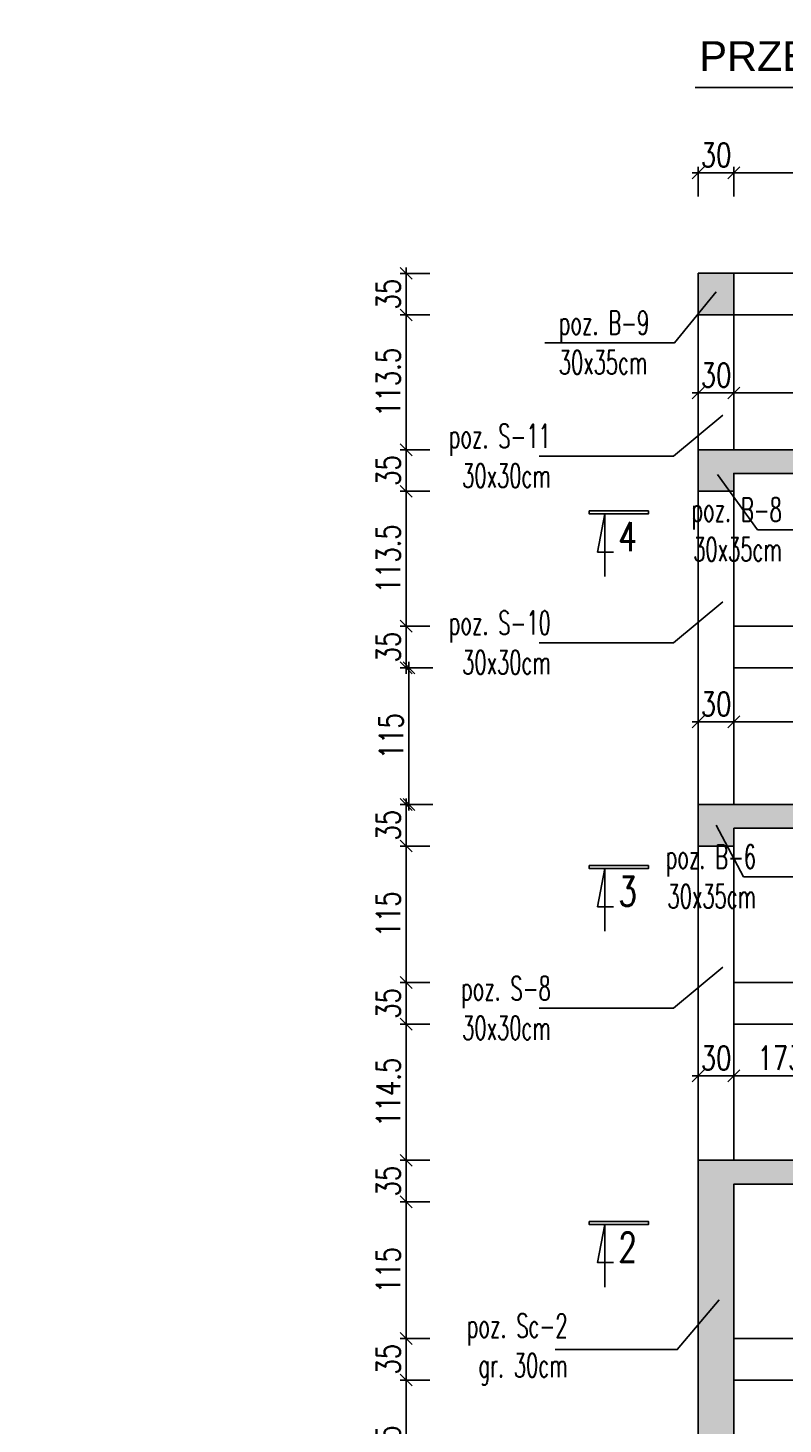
# Model space of a CAD drawing. Header units: millimetres. Extents: x -303 to 588072, y -379 to 357555.
# Tile 18 of 88: x 537445 to 538080, y 336447 to 337623. Entities that reach past the tile are written whole.
import ezdxf

# ---------------------------------------------------------------- set-up
doc = ezdxf.new("R2010")
doc.units = ezdxf.units.MM
doc.header["$LTSCALE"] = 0.15
doc.header["$MEASUREMENT"] = 0
doc.header["$PDSIZE"] = -5
for name, color, linetype in [('1', 2, 'Continuous'), ('3', 4, 'Continuous'), ('RFD_1', 2, 'Continuous'), ('RFD_3', 4, 'Continuous'), ('RFD_5', 8, 'Continuous'), ('RFD_5 @ 10', 8, 'Continuous')]:
    doc.layers.add(name, color=color, linetype=linetype)
doc.styles.add('ARIAL', font='arial.ttf')
doc.styles.get("Standard").update_dxf_attribs({"font": 'simplex.shx', "width": 0.75})
doc.styles.add('txt3', font='simplex.shx', dxfattribs={"width": 0.75, "height": 20})
doc.dimstyles.new('opis 1.1', dxfattribs={"dimscale": 0, "dimtxt": 2, "dimasz": 1, "dimexe": 0.5, "dimexo": 1, "dimgap": 0, "dimtad": 0, "dimdec": 1, "dimrnd": 0.5, "dimdsep": 46, "dimtxsty": 'Standard', "dimblk1": 'OBLIQUE', "dimblk2": 'OBLIQUE', "dimsah": 1, "dimcen": 1, "dimdle": 0.5, "dimclrd": 256, "dimclre": 256, "dimclrt": 4, "dimadec": 0, "dimazin": 2, "dimtm": 1e-09, "dimtfac": 0.75, "dimtdec": 1, "dimtmove": 0, "dimatfit": 3, "dimfxl": 0, "dimtvp": 0.75, "dimtolj": 1, "dimtzin": 0, "dimlwd": -1, "dimlwe": -1, "dimarcsym": 0})

# ---------------------------------------------------------------- blocks, each defined once
blk = doc.blocks.new('_Oblique')
at = {"color": 0, "linetype": 'ByBlock', "lineweight": -2}
blk.add_line((-0.5, -0.5), (0.5, 0.5), dxfattribs=at)
blk = doc.blocks.new('*D1052')
at = {"layer": 'Defpoints', "color": 0, "lineweight": 80}
for p in [(537763, 336484.4), (538072, 336484.4), (538062.8, 336369.4)]:
    blk.add_point(p, dxfattribs=at)
at = {"layer": 'RFD_5'}
for p, q in [((537783, 336484.4), (537758, 336484.4)), ((537763, 336364.4), (537763, 336489.4)), ((537783, 336369.4), (537758, 336369.4))]:
    blk.add_line(p, q, dxfattribs=at)
at = {"layer": 'RFD_5', "xscale": 10, "yscale": 10, "zscale": 10}
for p, rotation in [((537763, 336484.4), 90), ((537763, 336369.4), 270)]:
    blk.add_blockref('_Oblique', p, dxfattribs=dict(at, rotation=rotation))
at = {"layer": 'RFD_5', "color": 4, "insert": (537748, 336426.9), "char_height": 20, "attachment_point": 5, "rotation": 90}
blk.add_mtext('\\A1;115', dxfattribs=at)
blk = doc.blocks.new('*D1053')
at = {"layer": 'Defpoints', "color": 0, "lineweight": 80}
for p in [(537763, 336519.4), (538067, 336519.4), (538072, 336484.4)]:
    blk.add_point(p, dxfattribs=at)
at = {"layer": 'RFD_5'}
for p, q in [((537783, 336519.4), (537758, 336519.4)), ((537763, 336479.4), (537763, 336524.4)), ((537783, 336484.4), (537758, 336484.4))]:
    blk.add_line(p, q, dxfattribs=at)
at = {"layer": 'RFD_5', "xscale": 10, "yscale": 10, "zscale": 10}
for p, rotation in [((537763, 336519.4), 90), ((537763, 336484.4), 270)]:
    blk.add_blockref('_Oblique', p, dxfattribs=dict(at, rotation=rotation))
at = {"layer": 'RFD_5', "color": 4, "insert": (537748, 336501.9), "char_height": 20, "attachment_point": 5, "rotation": 90}
blk.add_mtext('\\A1;35', dxfattribs=at)
blk = doc.blocks.new('*D1054')
at = {"layer": 'Defpoints', "color": 0, "lineweight": 80}
for p in [(537763, 336634.4), (538009, 336634.4), (538067, 336519.4)]:
    blk.add_point(p, dxfattribs=at)
at = {"layer": 'RFD_5'}
for p, q in [((537763, 336514.4), (537763, 336639.4)), ((537783, 336634.4), (537758, 336634.4)), ((537783, 336519.4), (537758, 336519.4))]:
    blk.add_line(p, q, dxfattribs=at)
at = {"layer": 'RFD_5', "xscale": 10, "yscale": 10, "zscale": 10}
for p, rotation in [((537763, 336634.4), 90), ((537763, 336519.4), 270)]:
    blk.add_blockref('_Oblique', p, dxfattribs=dict(at, rotation=rotation))
at = {"layer": 'RFD_5', "color": 4, "insert": (537748, 336576.9), "char_height": 20, "attachment_point": 5, "rotation": 90}
blk.add_mtext('\\A1;115', dxfattribs=at)
blk = doc.blocks.new('*D1055')
at = {"layer": 'Defpoints', "color": 0, "lineweight": 80}
for p in [(537763, 336669.4), (538009, 336669.4), (538009, 336634.4)]:
    blk.add_point(p, dxfattribs=at)
at = {"layer": 'RFD_5'}
for p, q in [((537763, 336629.4), (537763, 336674.4)), ((537783, 336669.4), (537758, 336669.4)), ((537783, 336634.4), (537758, 336634.4))]:
    blk.add_line(p, q, dxfattribs=at)
at = {"layer": 'RFD_5', "xscale": 10, "yscale": 10, "zscale": 10}
for p, rotation in [((537763, 336669.4), 90), ((537763, 336634.4), 270)]:
    blk.add_blockref('_Oblique', p, dxfattribs=dict(at, rotation=rotation))
at = {"layer": 'RFD_5', "color": 4, "insert": (537748, 336651.9), "char_height": 20, "attachment_point": 5, "rotation": 90}
blk.add_mtext('\\A1;35', dxfattribs=at)
blk = doc.blocks.new('*D1056')
at = {"layer": 'Defpoints', "color": 0, "lineweight": 80}
for p in [(-275, 336819), (538048, 336819), (1, 0)]:
    blk.add_point(p, dxfattribs=at)
at = {"layer": 'RFD_5'}
for p, q in [((-255, 336819), (-280, 336819)), ((-275, -5), (-275, 336824)), ((-255, 0), (-280, 0))]:
    blk.add_line(p, q, dxfattribs=at)
at = {"layer": 'RFD_5', "xscale": 10, "yscale": 10, "zscale": 10}
for p, rotation in [((-275, 336819), 90), ((-275, 0), 270)]:
    blk.add_blockref('_Oblique', p, dxfattribs=dict(at, rotation=rotation))
at = {"layer": 'RFD_5', "color": 4, "insert": (-290, 168409.5), "char_height": 20, "attachment_point": 5, "rotation": 90}
blk.add_mtext('\\A1;336819', dxfattribs=at)
blk = doc.blocks.new('*D1057')
at = {"layer": 'Defpoints', "color": 0, "lineweight": 80}
for p in [(537763, 336934), (538024, 336934), (538048, 336819)]:
    blk.add_point(p, dxfattribs=at)
at = {"layer": 'RFD_5'}
for p, q in [((537783, 336934), (537758, 336934)), ((537763, 336814), (537763, 336939)), ((537783, 336819), (537758, 336819))]:
    blk.add_line(p, q, dxfattribs=at)
at = {"layer": 'RFD_5', "xscale": 10, "yscale": 10, "zscale": 10}
for p, rotation in [((537763, 336934), 90), ((537763, 336819), 270)]:
    blk.add_blockref('_Oblique', p, dxfattribs=dict(at, rotation=rotation))
at = {"layer": 'RFD_5', "color": 4, "insert": (537748, 336876.5), "char_height": 20, "attachment_point": 5, "rotation": 90}
blk.add_mtext('\\A1;115', dxfattribs=at)
blk = doc.blocks.new('*D1058')
at = {"layer": 'Defpoints', "color": 0, "lineweight": 80}
for p in [(537763, 336969), (538024, 336969), (538024, 336934)]:
    blk.add_point(p, dxfattribs=at)
at = {"layer": 'RFD_5'}
for p, q in [((537783, 336969), (537758, 336969)), ((537763, 336929), (537763, 336974)), ((537783, 336934), (537758, 336934))]:
    blk.add_line(p, q, dxfattribs=at)
at = {"layer": 'RFD_5', "xscale": 10, "yscale": 10, "zscale": 10}
for p, rotation in [((537763, 336969), 90), ((537763, 336934), 270)]:
    blk.add_blockref('_Oblique', p, dxfattribs=dict(at, rotation=rotation))
at = {"layer": 'RFD_5', "color": 4, "insert": (537748, 336951.5), "char_height": 20, "attachment_point": 5, "rotation": 90}
blk.add_mtext('\\A1;35', dxfattribs=at)
blk = doc.blocks.new('*D1059')
at = {"layer": 'Defpoints', "color": 0, "lineweight": 80}
for p in [(537763, 337232.6), (538009, 337232.6), (538084.2, 337119)]:
    blk.add_point(p, dxfattribs=at)
at = {"layer": 'RFD_5'}
for p, q in [((537763, 337114), (537763, 337237.6)), ((537783, 337232.6), (537758, 337232.6)), ((537783, 337119), (537758, 337119))]:
    blk.add_line(p, q, dxfattribs=at)
at = {"layer": 'RFD_5', "xscale": 10, "yscale": 10, "zscale": 10}
for p, rotation in [((537763, 337232.6), 90), ((537763, 337119), 270)]:
    blk.add_blockref('_Oblique', p, dxfattribs=dict(at, rotation=rotation))
at = {"layer": 'RFD_5', "color": 4, "insert": (537748, 337175.8), "char_height": 20, "attachment_point": 5, "rotation": 90}
blk.add_mtext('\\A1;113.5', dxfattribs=at)
blk = doc.blocks.new('*D1060')
at = {"layer": 'Defpoints', "color": 0, "lineweight": 80}
for p in [(537763, 337267.6), (538009, 337267.6), (538009, 337232.6)]:
    blk.add_point(p, dxfattribs=at)
at = {"layer": 'RFD_5'}
for p, q in [((537763, 337227.6), (537763, 337272.6)), ((537783, 337267.6), (537758, 337267.6)), ((537783, 337232.6), (537758, 337232.6))]:
    blk.add_line(p, q, dxfattribs=at)
at = {"layer": 'RFD_5', "xscale": 10, "yscale": 10, "zscale": 10}
for p, rotation in [((537763, 337267.6), 90), ((537763, 337232.6), 270)]:
    blk.add_blockref('_Oblique', p, dxfattribs=dict(at, rotation=rotation))
at = {"layer": 'RFD_5', "color": 4, "insert": (537748, 337250.1), "char_height": 20, "attachment_point": 5, "rotation": 90}
blk.add_mtext('\\A1;35', dxfattribs=at)
blk = doc.blocks.new('*D1061')
at = {"layer": 'Defpoints', "color": 0, "lineweight": 80}
for p in [(537763, 337381.1), (538024, 337381.1), (538009, 337267.6)]:
    blk.add_point(p, dxfattribs=at)
at = {"layer": 'RFD_5'}
for p, q in [((537783, 337381.1), (537758, 337381.1)), ((537763, 337262.6), (537763, 337386.1)), ((537783, 337267.6), (537758, 337267.6))]:
    blk.add_line(p, q, dxfattribs=at)
at = {"layer": 'RFD_5', "xscale": 10, "yscale": 10, "zscale": 10}
for p, rotation in [((537763, 337381.1), 90), ((537763, 337267.6), 270)]:
    blk.add_blockref('_Oblique', p, dxfattribs=dict(at, rotation=rotation))
at = {"layer": 'RFD_5', "color": 4, "insert": (537748, 337324.4), "char_height": 20, "attachment_point": 5, "rotation": 90}
blk.add_mtext('\\A1;113.5', dxfattribs=at)
blk = doc.blocks.new('*D1062')
at = {"layer": 'Defpoints', "color": 0, "lineweight": 80}
for p in [(537763, 337416.1), (538024, 337416.1), (538024, 337381.1)]:
    blk.add_point(p, dxfattribs=at)
at = {"layer": 'RFD_5'}
for p, q in [((537783, 337416.1), (537758, 337416.1)), ((537763, 337376.1), (537763, 337421.1)), ((537783, 337381.1), (537758, 337381.1))]:
    blk.add_line(p, q, dxfattribs=at)
at = {"layer": 'RFD_5', "xscale": 10, "yscale": 10, "zscale": 10}
for p, rotation in [((537763, 337416.1), 90), ((537763, 337381.1), 270)]:
    blk.add_blockref('_Oblique', p, dxfattribs=dict(at, rotation=rotation))
at = {"layer": 'RFD_5', "color": 4, "insert": (537748, 337398.6), "char_height": 20, "attachment_point": 5, "rotation": 90}
blk.add_mtext('\\A1;35', dxfattribs=at)
blk = doc.blocks.new('*D1104')
at = {"layer": 'Defpoints', "color": 0, "lineweight": 80}
for p in [(538039, 337500.8), (538009, 337416.1), (538039, 337416.1)]:
    blk.add_point(p, dxfattribs=at)
at = {"layer": 'RFD_5'}
for p, q in [((538004, 337500.8), (538044, 337500.8)), ((538009, 337480.8), (538009, 337505.8)), ((538039, 337480.8), (538039, 337505.8))]:
    blk.add_line(p, q, dxfattribs=at)
at = {"layer": 'RFD_5', "xscale": 10, "yscale": 10, "zscale": 10, "rotation": 180}
blk.add_blockref('_Oblique', (538009, 337500.8), dxfattribs=at)
at = {"layer": 'RFD_5', "xscale": 10, "yscale": 10, "zscale": 10}
blk.add_blockref('_Oblique', (538039, 337500.8), dxfattribs=at)
at = {"layer": 'RFD_5', "color": 4, "insert": (538024, 337515.8), "char_height": 20, "attachment_point": 5}
blk.add_mtext('\\A1;30', dxfattribs=at)
blk = doc.blocks.new('*D1105')
at = {"layer": 'Defpoints', "color": 0, "lineweight": 80}
for p in [(538456, 337500.8), (538039, 337416.1), (538456, 337416.1)]:
    blk.add_point(p, dxfattribs=at)
at = {"layer": 'RFD_5'}
for p, q in [((538034, 337500.8), (538461, 337500.8)), ((538039, 337480.8), (538039, 337505.8)), ((538456, 337480.8), (538456, 337505.8))]:
    blk.add_line(p, q, dxfattribs=at)
at = {"layer": 'RFD_5', "xscale": 10, "yscale": 10, "zscale": 10, "rotation": 180}
blk.add_blockref('_Oblique', (538039, 337500.8), dxfattribs=at)
at = {"layer": 'RFD_5', "xscale": 10, "yscale": 10, "zscale": 10}
blk.add_blockref('_Oblique', (538456, 337500.8), dxfattribs=at)
at = {"layer": 'RFD_5', "color": 4, "insert": (538247.5, 337515.8), "char_height": 20, "attachment_point": 5}
blk.add_mtext('\\A1;417', dxfattribs=at)
blk = doc.blocks.new('*D1108')
at = {"layer": 'Defpoints', "color": 0, "lineweight": 80}
for p in [(538039, 337315.4), (538009, 337269.6), (538039, 337267.6)]:
    blk.add_point(p, dxfattribs=at)
at = {"layer": 'RFD_5'}
for p, q in [((538009, 337295.4), (538009, 337320.4)), ((538039, 337295.4), (538039, 337320.4)), ((538004, 337315.4), (538044, 337315.4))]:
    blk.add_line(p, q, dxfattribs=at)
at = {"layer": 'RFD_5', "xscale": 10, "yscale": 10, "zscale": 10, "rotation": 180}
blk.add_blockref('_Oblique', (538009, 337315.4), dxfattribs=at)
at = {"layer": 'RFD_5', "xscale": 10, "yscale": 10, "zscale": 10}
blk.add_blockref('_Oblique', (538039, 337315.4), dxfattribs=at)
at = {"layer": 'RFD_5', "color": 4, "insert": (538024, 337330.4), "char_height": 20, "attachment_point": 5}
blk.add_mtext('\\A1;30', dxfattribs=at)
blk = doc.blocks.new('*D1109')
at = {"layer": 'Defpoints', "color": 0, "lineweight": 80}
for p in [(538211.9, 337315.4), (538039, 337267.6), (538211.9, 337267.6)]:
    blk.add_point(p, dxfattribs=at)
at = {"layer": 'RFD_5'}
for p, q in [((538039, 337295.4), (538039, 337320.4)), ((538211.9, 337295.4), (538211.9, 337320.4)), ((538034, 337315.4), (538216.9, 337315.4))]:
    blk.add_line(p, q, dxfattribs=at)
at = {"layer": 'RFD_5', "xscale": 10, "yscale": 10, "zscale": 10, "rotation": 180}
blk.add_blockref('_Oblique', (538039, 337315.4), dxfattribs=at)
at = {"layer": 'RFD_5', "xscale": 10, "yscale": 10, "zscale": 10}
blk.add_blockref('_Oblique', (538211.9, 337315.4), dxfattribs=at)
at = {"layer": 'RFD_5', "color": 4, "insert": (538125.5, 337330.4), "char_height": 20, "attachment_point": 5}
blk.add_mtext('\\A1;173', dxfattribs=at)
blk = doc.blocks.new('*D1113')
at = {"layer": 'Defpoints', "color": 0, "lineweight": 80}
for p in [(538212, 337038.5), (538212, 336961.5), (538039, 336941.5)]:
    blk.add_point(p, dxfattribs=at)
at = {"layer": 'RFD_5'}
for p, q in [((538034, 337038.5), (538217, 337038.5)), ((538039, 337018.5), (538039, 337043.5)), ((538212, 337018.5), (538212, 337043.5))]:
    blk.add_line(p, q, dxfattribs=at)
at = {"layer": 'RFD_5', "xscale": 10, "yscale": 10, "zscale": 10, "rotation": 180}
blk.add_blockref('_Oblique', (538039, 337038.5), dxfattribs=at)
at = {"layer": 'RFD_5', "xscale": 10, "yscale": 10, "zscale": 10}
blk.add_blockref('_Oblique', (538212, 337038.5), dxfattribs=at)
at = {"layer": 'RFD_5', "color": 4, "insert": (538171.3, 337053.5), "char_height": 20, "attachment_point": 5}
blk.add_mtext('\\A1;173', dxfattribs=at)
blk = doc.blocks.new('*D1116')
at = {"layer": 'Defpoints', "color": 0, "lineweight": 80}
for p in [(538009, 337054.5), (538009, 337038.5), (538039, 336941.5)]:
    blk.add_point(p, dxfattribs=at)
at = {"layer": 'RFD_5'}
for p, q in [((538044, 337038.5), (538004, 337038.5)), ((538009, 337044.5), (538009, 337033.5)), ((538039, 337018.5), (538039, 337043.5))]:
    blk.add_line(p, q, dxfattribs=at)
at = {"layer": 'RFD_5', "xscale": 10, "yscale": 10, "zscale": 10, "rotation": 180}
blk.add_blockref('_Oblique', (538009, 337038.5), dxfattribs=at)
at = {"layer": 'RFD_5', "xscale": 10, "yscale": 10, "zscale": 10}
blk.add_blockref('_Oblique', (538039, 337038.5), dxfattribs=at)
at = {"layer": 'RFD_5', "color": 4, "insert": (538024, 337053.5), "char_height": 20, "attachment_point": 5}
blk.add_mtext('\\A1;30', dxfattribs=at)
blk = doc.blocks.new('*D1117')
at = {"layer": 'Defpoints', "color": 0, "lineweight": 80}
for p in [(538212, 336740.5), (538212, 336666.7), (538039, 336643.5)]:
    blk.add_point(p, dxfattribs=at)
at = {"layer": 'RFD_5'}
for p, q in [((538039, 336720.5), (538039, 336745.5)), ((538212, 336720.5), (538212, 336745.5)), ((538034, 336740.5), (538217, 336740.5))]:
    blk.add_line(p, q, dxfattribs=at)
at = {"layer": 'RFD_5', "xscale": 10, "yscale": 10, "zscale": 10, "rotation": 180}
blk.add_blockref('_Oblique', (538039, 336740.5), dxfattribs=at)
at = {"layer": 'RFD_5', "xscale": 10, "yscale": 10, "zscale": 10}
blk.add_blockref('_Oblique', (538212, 336740.5), dxfattribs=at)
at = {"layer": 'RFD_5', "color": 4, "insert": (538078.2, 336755.5), "char_height": 20, "attachment_point": 5}
blk.add_mtext('\\A1;173', dxfattribs=at)
blk = doc.blocks.new('*D1121')
at = {"layer": 'Defpoints', "color": 0, "lineweight": 80}
for p in [(538009, 336740.5), (538009, 336708.3), (538039, 336643.5)]:
    blk.add_point(p, dxfattribs=at)
at = {"layer": 'RFD_5'}
for p, q in [((538009, 336720.5), (538009, 336745.5)), ((538039, 336720.5), (538039, 336745.5)), ((538044, 336740.5), (538004, 336740.5))]:
    blk.add_line(p, q, dxfattribs=at)
at = {"layer": 'RFD_5', "xscale": 10, "yscale": 10, "zscale": 10, "rotation": 180}
blk.add_blockref('_Oblique', (538009, 336740.5), dxfattribs=at)
at = {"layer": 'RFD_5', "xscale": 10, "yscale": 10, "zscale": 10}
blk.add_blockref('_Oblique', (538039, 336740.5), dxfattribs=at)
at = {"layer": 'RFD_5', "color": 4, "insert": (538024, 336755.5), "char_height": 20, "attachment_point": 5}
blk.add_mtext('\\A1;30', dxfattribs=at)
blk = doc.blocks.new('*D1310')
at = {"layer": 'Defpoints', "color": 0, "lineweight": 80}
for p in [(538048, 336819), (537763, 336784), (538039, 336784)]:
    blk.add_point(p, dxfattribs=at)
at = {"layer": 'RFD_5'}
for p, q in [((537783, 336819), (537758, 336819)), ((537763, 336824), (537763, 336779)), ((537783, 336784), (537758, 336784))]:
    blk.add_line(p, q, dxfattribs=at)
at = {"layer": 'RFD_5', "xscale": 10, "yscale": 10, "zscale": 10}
for p, rotation in [((537763, 336819), 90), ((537763, 336784), 270)]:
    blk.add_blockref('_Oblique', p, dxfattribs=dict(at, rotation=rotation))
at = {"layer": 'RFD_5', "color": 4, "insert": (537748, 336801.5), "char_height": 20, "attachment_point": 5, "rotation": 90}
blk.add_mtext('\\A1;35', dxfattribs=at)
blk = doc.blocks.new('*D1311')
at = {"layer": 'Defpoints', "color": 0, "lineweight": 80}
for p in [(538039, 336784), (537763, 336669.4), (538039, 336669.4)]:
    blk.add_point(p, dxfattribs=at)
at = {"layer": 'RFD_5'}
for p, q in [((537783, 336784), (537758, 336784)), ((537763, 336789), (537763, 336664.4)), ((537783, 336669.4), (537758, 336669.4))]:
    blk.add_line(p, q, dxfattribs=at)
at = {"layer": 'RFD_5', "xscale": 10, "yscale": 10, "zscale": 10}
for p, rotation in [((537763, 336784), 90), ((537763, 336669.4), 270)]:
    blk.add_blockref('_Oblique', p, dxfattribs=dict(at, rotation=rotation))
at = {"layer": 'RFD_5', "color": 4, "insert": (537748, 336726.7), "char_height": 20, "attachment_point": 5, "rotation": 90}
blk.add_mtext('\\A1;114.5', dxfattribs=at)
blk = doc.blocks.new('*D1407')
at = {"layer": 'Defpoints', "color": 0, "lineweight": 80}
for p in [(538039, 337119), (537763, 337084), (538075.3, 337084)]:
    blk.add_point(p, dxfattribs=at)
at = {"layer": 'RFD_5'}
for p, q in [((537783, 337119), (537758, 337119)), ((537763, 337124), (537763, 337079)), ((537783, 337084), (537758, 337084))]:
    blk.add_line(p, q, dxfattribs=at)
at = {"layer": 'RFD_5', "xscale": 10, "yscale": 10, "zscale": 10}
for p, rotation in [((537763, 337119), 90), ((537763, 337084), 270)]:
    blk.add_blockref('_Oblique', p, dxfattribs=dict(at, rotation=rotation))
at = {"layer": 'RFD_5', "color": 4, "insert": (537748, 337101.5), "char_height": 20, "attachment_point": 5, "rotation": 90}
blk.add_mtext('\\A1;35', dxfattribs=at)
blk = doc.blocks.new('*D1408')
at = {"layer": 'Defpoints', "color": 0, "lineweight": 80}
for p in [(538075.3, 337084), (537765.4, 336969), (538057.1, 336969)]:
    blk.add_point(p, dxfattribs=at)
at = {"layer": 'RFD_5'}
for p, q in [((537785.4, 337084), (537760.4, 337084)), ((537765.4, 337089), (537765.4, 336964)), ((537785.4, 336969), (537760.4, 336969))]:
    blk.add_line(p, q, dxfattribs=at)
at = {"layer": 'RFD_5', "xscale": 10, "yscale": 10, "zscale": 10}
for p, rotation in [((537765.4, 337084), 90), ((537765.4, 336969), 270)]:
    blk.add_blockref('_Oblique', p, dxfattribs=dict(at, rotation=rotation))
at = {"layer": 'RFD_5', "color": 4, "insert": (537750.4, 337026.5), "char_height": 20, "attachment_point": 5, "rotation": 90}
blk.add_mtext('\\A1;115', dxfattribs=at)

msp = doc.modelspace()

# ---------------------------------------------------------------- hatches: boundary and pattern name
at = {"layer": 'RFD_5'}
h = msp.add_hatch(dxfattribs=at)
h.set_pattern_fill('ANSI33', color=256, scale=50)
h.set_pattern_definition([(45, (2554.817, 2088.006), (-8.83883476, 8.83883476), []), (45, (2563.656, 2088.006), (-8.83883476, 8.83883476), [6.25, -3.125])])
h.paths.add_polyline_path([(537809.24, 335731.67), (537809.24, 335691.67), (538729, 335691.67), (538729, 335731.67), (538689, 335731.67), (538689, 336219.41), (538482, 336219.41), (538482, 336234.41), (538452, 336234.41), (538452, 336249.41), (538422, 336249.41), (538422, 336264.41), (538392, 336264.41), (538392, 336279.41), (538362, 336279.41), (538362, 336294.41), (538332, 336294.41), (538332, 336309.41), (538302, 336309.41), (538302, 336324.41), (538272, 336324.41), (538272, 336339.41), (538242, 336339.41), (538242, 336354.41), (538212, 336354.41), (538212, 336369.41), (538039, 336369.41), (538039, 336649.41), (538177.28, 336649.41), (538477.28, 336499.41), (538659, 336499.41), (538659, 336484.41), (538689, 336484.41), (538689, 336503), (538689, 336519.41), (538689, 336519.41), (538689, 336519.41), (538482, 336519.41), (538482, 336534.41), (538452, 336534.41), (538452, 336549.41), (538422, 336549.41), (538422, 336564.41), (538392, 336564.41), (538392, 336579.41), (538362, 336579.41), (538362, 336594.41), (538332, 336594.41), (538332, 336609.41), (538302, 336609.41), (538302, 336624.41), (538272, 336624.41), (538272, 336639.41), (538242, 336639.41), (538242, 336654.41), (538212, 336654.41), (538212, 336669.41), (538009, 336669.41), (538009, 335731.67)])
h.paths.add_polyline_path([(538039, 336349.41), (538039, 335731.67), (538659, 335731.67), (538659, 336199.41), (538477.28, 336199.41), (538177.28, 336349.41)], flags=16)
h.paths.add_polyline_path([(538009, 336969), (538212, 336969), (538212, 336954), (538242, 336954), (538242, 336939), (538272, 336939), (538272, 336924), (538302, 336924), (538302, 336909), (538332, 336909), (538332, 336894), (538362, 336894), (538362, 336879), (538392, 336879), (538392, 336864), (538422, 336864), (538422, 336849), (538452, 336849), (538452, 336834), (538482, 336834), (538482, 336819), (538514, 336819), (538659, 336819), (538659, 336819), (538689, 336819), (538689, 336784), (538659, 336784), (538659, 336799), (538478.81, 336799), (538178.81, 336949), (538039, 336949), (538039, 336934), (538009, 336934)])
h.paths.add_polyline_path([(538009, 337232.65), (538039, 337232.65), (538038.94, 337247.65), (538177.32, 337247.65), (538477.61, 337099.01), (538659, 337098.99), (538659, 337084), (538689, 337084), (538689, 337101.01), (538689, 337101.01), (538689, 337119), (538482, 337119), (538482, 337134), (538452, 337134), (538452, 337148.85), (538422, 337148.85), (538422, 337163.7), (538392, 337163.7), (538392, 337178.55), (538362, 337178.55), (538362, 337193.4), (538332, 337193.4), (538332, 337208.25), (538302, 337208.25), (538302, 337223.1), (538272, 337223.1), (538272, 337237.95), (538242, 337237.95), (538242, 337252.8), (538211.94, 337252.8), (538211.94, 337267.65), (538009, 337267.65)])
h.paths.add_polyline_path([(538456, 337396.15), (538456, 337416.15), (538689, 337416.15), (538689, 337381.15), (538659, 337381.15), (538659, 337396.15)])
h.paths.add_polyline_path([(538009, 337381.15), (538009, 337416.15), (538039, 337416.15), (538039, 337381.15)])

# ---------------------------------------------------------------- linework, layer by layer
at = {"layer": 'RFD_1'}
for points in [[(538039, 337381.15), (538009, 337381.15), (538009, 337416.15), (538039, 337416.15)], [(538039, 337381.15), (538009, 337381.15), (538009, 337416.15), (538039, 337416.15)], [(537917.19, 337216.16), (537917.19, 337213.59), (537967.07, 337213.59), (537967.07, 337216.16)], [(537917.19, 336917.51), (537917.19, 336914.94), (537967.07, 336914.94), (537967.07, 336917.51)], [(537917.19, 336617.92), (537917.19, 336615.35), (537967.07, 336615.35), (537967.07, 336617.92)]]:
    msp.add_lwpolyline(points, close=True, dxfattribs=at)
for points in [[(538177.32, 337247.65), (538038.94, 337247.65), (538039, 337232.65), (538009, 337232.65), (538009, 337267.65), (538211.94, 337267.65)], [(537930.37, 337160.95), (537930.37, 337213.59), (537924.23, 337181.47), (537937.76, 337181.47)], [(538212, 336969), (538009, 336969), (538009, 336934), (538039, 336934), (538039, 336949), (538178.81, 336949)], [(537930.37, 336862.3), (537930.37, 336914.94), (537924.23, 336882.82), (537937.76, 336882.82)], [(538689, 336501.41), (538689, 336519.41), (538482, 336519.41), (538482, 336534.41), (538452, 336534.41), (538452, 336549.41), (538422, 336549.41), (538422, 336564.41), (538392, 336564.41), (538392, 336579.41), (538362, 336579.41), (538362, 336594.41), (538332, 336594.41), (538332, 336609.41), (538302, 336609.41), (538302, 336624.41), (538272, 336624.41), (538272, 336639.41), (538242, 336639.41), (538242, 336654.41), (538212, 336654.41), (538212, 336669.41), (538009, 336669.41), (538009, 335731.67)], [(538039, 336369.41), (538039, 336649.41), (538177.28, 336649.41), (538477.28, 336499.41), (538659, 336499.41), (538659, 336484.41), (538689, 336484.41), (538689, 336519.41), (538659, 336519.41), (538659, 336519.41)], [(537930.37, 336562.7), (537930.37, 336615.35), (537924.23, 336583.23), (537937.76, 336583.23)]]:
    msp.add_lwpolyline(points, dxfattribs=at)
at = {"layer": 'RFD_3'}
for p, q in [((538009, 337381.15), (538009, 337267.65)), ((538009, 337232.65), (538009, 336969)), ((538009, 336819), (538009, 336934))]:
    msp.add_line(p, q, dxfattribs=at)
for points in [[(538039, 337416.15), (538456, 337416.15)], [(538437.22, 337416.15), (538039, 337416.15), (538039, 337381.15), (538426, 337381.15)], [(538039, 337267.65), (538039, 337381.15)], [(538039, 336969), (538039, 337247.65)], [(538437.22, 337119), (538039, 337119), (538039, 337084), (538426, 337084)], [(538009, 336819), (538009, 336819), (538009, 336669.41), (538039, 336669.41), (538039, 336949)], [(538439.28, 336819), (538039, 336819)], [(538039, 336784), (538426, 336784)], [(538437.28, 336519.41), (538039, 336519.41), (538039, 336484.41), (538426, 336484.41)]]:
    msp.add_lwpolyline(points, dxfattribs=at)
msp.add_lwpolyline([(538039, 336819), (538039, 336819), (538039, 336819)], close=True, dxfattribs=at)
at = {"layer": 'RFD_5'}
msp.add_line((538006.46, 337572.57), (538370.84, 337572.57), dxfattribs=at)
for points in [[(537879.68, 337357.68), (537989.13, 337357.68), (538024, 337400.65)], [(537874.92, 337262.3), (537988.3, 337262.3), (538029.7, 337296.83)], [(538171.68, 337200.31), (538058.92, 337200.31), (538025.3, 337246.69)], [(537874.92, 337105.11), (537988.3, 337105.11), (538029.7, 337139.63)], [(537874.92, 336797.36), (537988.3, 336797.36), (538029.7, 336831.89)], [(537888.54, 336509.98), (537991.3, 336509.98), (538026.7, 336552.06)]]:
    msp.add_lwpolyline(points, dxfattribs=at)
at = {"layer": 'RFD_5', "elevation": 40}
msp.add_lwpolyline([(538160.01, 336908.17), (538047.26, 336908.17), (538023.97, 336951.53)], dxfattribs=at)

# ---------------------------------------------------------------- texts
at = {"layer": '1', "insert": (538137.08, 337598.91), "char_height": 25, "attachment_point": 5, "style": 'ARIAL'}
msp.add_mtext('PRZEKRÓJ A-A', dxfattribs=at)
at = {"layer": '3', "color": 4, "char_height": 20, "style": 'txt3'}
for s, insert, attachment_point, rotation in [('{\\A1;\\W0.80000x;poz. B-9}\\P{\\A1;\\W0.80000x;30x35cm}', (537891.58, 337357.85, 40), 4, 0.00022), ('{\\Fsimplex.shx;\\W7.94737; }{\\A1;\\W0.80000x;poz. S-11}\\P{\\Fsimplex.shx;\\W7.94737; }{\\A1;\\W0.80000x;30x30cm}', (537884.82, 337262.48, 40), 6, 359.99978), ('{\\Fsimplex.shx;\\W7.63158; }{\\A1;\\W0.80000x;poz. B-8}\\P{\\Fsimplex.shx;\\W7.63158; }{\\A1;\\W0.80000x;30x35cm}', (538079.36, 337200.49, 40), 6, 359.99978), ('{\\Fsimplex.shx;\\W8.42105; }{\\A1;\\W0.80000x;poz. S-10}\\P{\\Fsimplex.shx;\\W8.42105; }{\\A1;\\W0.80000x;30x30cm}', (537884.82, 337105.29, 40), 6, 359.99978), ('{\\Fsimplex.shx;\\W7.57895; }{\\A1;\\W0.80000x;poz. B-6}\\P{\\Fsimplex.shx;\\W7.57895; }{\\A1;\\W0.80000x;30x35cm}', (538057.69, 336908.35, 80), 6, 359.99978), ('{\\Fsimplex.shx;\\W7.57895; }{\\A1;\\W0.80000x;poz. S-8}\\P{\\Fsimplex.shx;\\W7.57895; }{\\A1;\\W0.80000x;30x30cm}', (537884.82, 336797.54, 40), 6, 359.99978), ('{\\Fsimplex.shx;\\W8.52632; }{\\A1;\\W0.80000x;poz. Sc-2}\\P{\\Fsimplex.shx;\\W8.52632; }{\\A1;\\W0.80000x;gr. 30cm}', (537898.98, 336510.15, 40), 6, 359.99978)]:
    msp.add_mtext(s, dxfattribs=dict(at, insert=insert, attachment_point=attachment_point, rotation=rotation))
at = {"layer": 'RFD_1', "char_height": 24.58, "width": 4558.2211, "attachment_point": 9}
for s, insert in [('4', (537957.48, 337182.17)), ('3', (537957.48, 336883.52)), ('2', (537957.48, 336583.93))]:
    msp.add_mtext(s, dxfattribs=dict(at, insert=insert))

# ---------------------------------------------------------------- dimensions: what is measured, and where the dimension line sits
at = {"layer": 'RFD_5 @ 10', "color": 3}
for base, p1, p2, override, picture, middle in [((538039, 337500.76), (538009, 337416.15), (538039, 337416.15), {"dimscale": 0}, '*D1104', (538024, 337515.76)), ((538456, 337500.76), (538039, 337416.15), (538456, 337416.15), {"dimscale": 0, "dimtmove": 1}, '*D1105', (538247.5, 337515.76)), ((538039, 337315.43), (538009, 337269.65), (538039, 337267.65), {"dimscale": 0}, '*D1108', (538024, 337330.43)), ((538211.94, 337315.43), (538039, 337267.65), (538211.94, 337267.65), {"dimscale": 0, "dimtmove": 1}, '*D1109', (538125.47, 337330.43)), ((538009, 337038.52), (538039, 336941.5), (538009, 337054.54), {"dimscale": 0, "dimtmove": 1}, '*D1116', (538024, 337053.52)), ((538009, 336740.51), (538039, 336643.5), (538009, 336708.31), {"dimscale": 0, "dimtmove": 1}, '*D1121', (538024, 336755.51))]:
    dim = msp.add_linear_dim(base=base, p1=p1, p2=p2, dimstyle='opis 1.1', override=override, dxfattribs=at)
    dim.commit()
    dim.dimension.update_dxf_attribs({"geometry": picture, "text_midpoint": middle})
for base, p1, p2, picture, middle in [((537762.99, 337416.15), (538024, 337381.15), (538024, 337416.15), '*D1062', (537747.99, 337398.65)), ((537762.99, 337381.15), (538009, 337267.65), (538024, 337381.15), '*D1061', (537747.99, 337324.4)), ((537762.99, 337267.65), (538009, 337232.65), (538009, 337267.65), '*D1060', (537747.99, 337250.15)), ((537762.9938, 337232.6491), (538084.1641, 337118.9982), (538008.9993, 337232.6491), '*D1059', (537747.9938, 337175.8236)), ((537762.99, 336969), (538024, 336934), (538024, 336969), '*D1058', (537747.99, 336951.5)), ((537762.99, 336934), (538047.96, 336819), (538024, 336934), '*D1057', (537747.99, 336876.5)), ((-275.01, 336819), (1, 0), (538047.96, 336819), '*D1056', (-290.01, 168409.5)), ((537762.99, 336669.41), (538009, 336634.41), (538009, 336669.41), '*D1055', (537747.99, 336651.91)), ((537762.99, 336634.41), (538067.05, 336519.41), (538009, 336634.41), '*D1054', (537747.99, 336576.91)), ((537762.99, 336519.41), (538071.97, 336484.41), (538067.05, 336519.41), '*D1053', (537747.99, 336501.91)), ((537762.99, 336484.41), (538062.77, 336369.41), (538071.97, 336484.41), '*D1052', (537747.99, 336426.91))]:
    dim = msp.add_linear_dim(base=base, p1=p1, p2=p2, angle=90, dimstyle='opis 1.1', override={"dimscale": 0, "dimtmove": 1}, dxfattribs=at)
    dim.commit()
    dim.dimension.update_dxf_attribs({"geometry": picture, "text_midpoint": middle})
at = {"layer": 'RFD_5 @ 10', "color": 1}
for base, p1, p2, picture, middle in [((537762.99, 337084), (538039, 337119), (538075.29, 337084), '*D1407', (537747.99, 337101.5)), ((537765.36, 336969), (538075.29, 337084), (538057.13, 336969), '*D1408', (537750.36, 337026.5)), ((537762.99, 336784), (538047.96, 336819), (538039, 336784), '*D1310', (537747.99, 336801.5)), ((537762.99, 336669.41), (538039, 336784), (538039, 336669.41), '*D1311', (537747.99, 336726.7))]:
    dim = msp.add_linear_dim(base=base, p1=p1, p2=p2, angle=90, dimstyle='opis 1.1', override={"dimscale": 0, "dimtmove": 1}, dxfattribs=at)
    dim.commit()
    dim.dimension.update_dxf_attribs({"geometry": picture, "text_midpoint": middle})
at = {"layer": 'RFD_5 @ 10', "color": 3}
for base, p1, p2, picture, middle in [((538212, 337038.52), (538039, 336941.5), (538212, 336961.5), '*D1113', (538171.3, 337038.52)), ((538212, 336740.51), (538039, 336643.5), (538212, 336666.74), '*D1117', (538078.2, 336740.51))]:
    dim = msp.add_linear_dim(base=base, p1=p1, p2=p2, dimstyle='opis 1.1', override={"dimscale": 0}, dxfattribs=at)
    dim.commit()
    dim.dimension.update_dxf_attribs({"geometry": picture, "text_midpoint": middle, "dimtype": 160})

doc.saveas('drawing.dxf')
